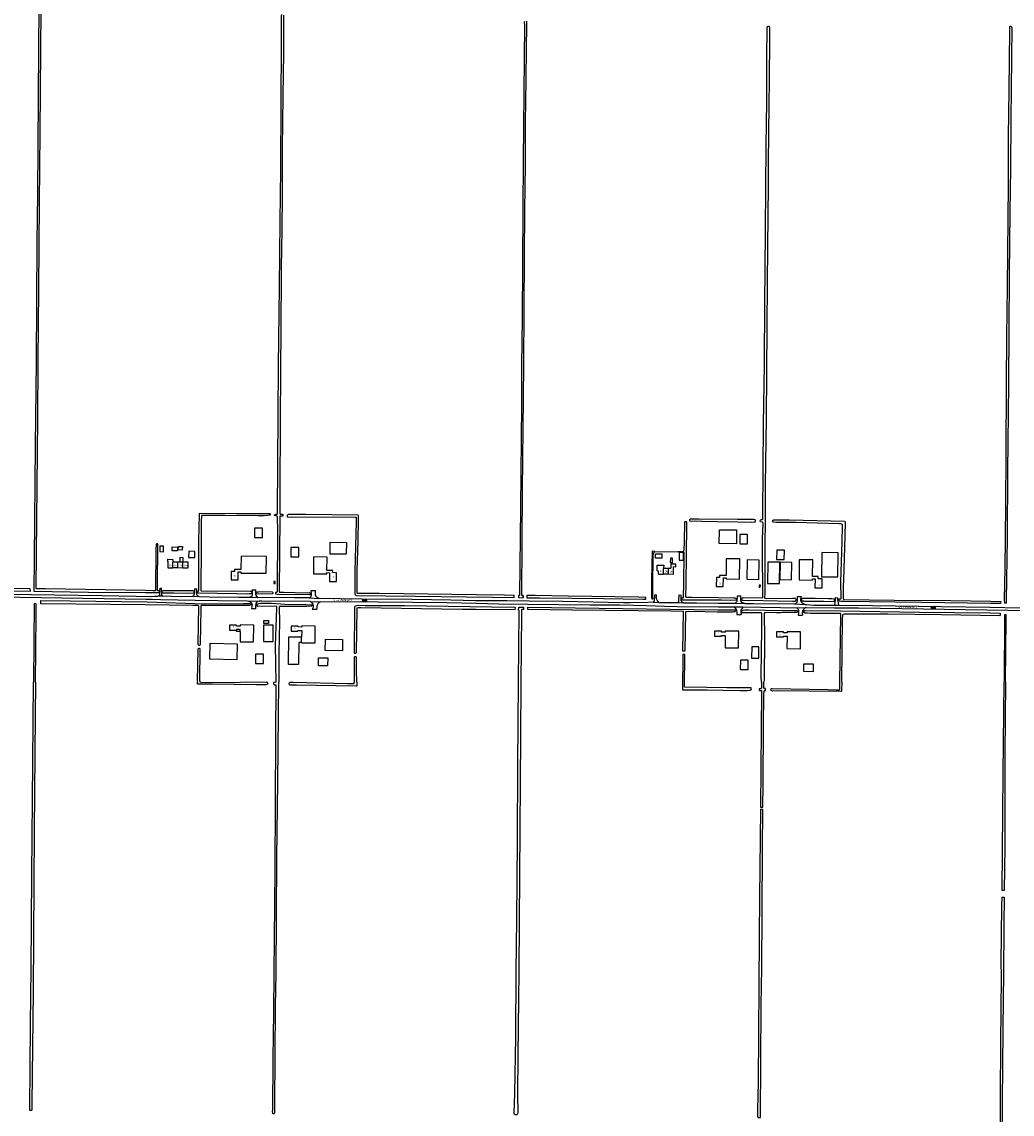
# Model space of a CAD drawing. Extents: x 168875 to 176000, y 513888 to 528000.
# Tile 36 of 106: x 170493 to 171800, y 522430 to 523872. Entities that reach past the tile are written whole.
import ezdxf

# ---------------------------------------------------------------- set-up
doc = ezdxf.new("R2010")
doc.units = 0
doc.header["$MEASUREMENT"] = 0
doc.linetypes.add('HIDDEN', pattern=[0.8, 0.5, -0.3])
doc.layers.get('0').update_dxf_attribs({"linetype": 'CONTINUOUS'})
for name, color, linetype in [('BIJGEBOUW', 12, 'CONTINUOUS'), ('DAKRAND', 10, 'CONTINUOUS'), ('HOOFDGEBOUW', 1, 'CONTINUOUS'), ('HUISNUMMER', 7, 'CONTINUOUS'), ('INSTEEK_SLOOT', 72, 'CONTINUOUS'), ('KANT_VERHARDING', 252, 'CONTINUOUS'), ('OVERIGOPSTAL', 12, 'CONTINUOUS'), ('SEMANTIEK', 140, 'CONTINUOUS'), ('SLOOT_GREPPEL', 140, 'CONTINUOUS'), ('sluitlijn_verharding', 7, 'CONTINUOUS'), ('STRAATNAAM', 7, 'CONTINUOUS'), ('TUSSENMUUR', 12, 'HIDDEN')]:
    doc.layers.add(name, color=color, linetype=linetype)
doc.styles.add('ISOCP', font='ISOCP.shx', dxfattribs={"height": 1.8})

# ---------------------------------------------------------------- blocks, each defined once
blk = doc.blocks.new('S014')
at = {"color": 0}
for p, q in [((0, -0.8), (4.2, 1.7)), ((0, 0.6), (1.8, 1.7)), ((5.1, -1.5), (0, 1.4)), ((2.6, -1.5), (0, 0)), ((1.1, -1.5), (6.1, 1.4)), ((6.1, -0.8), (1.9, 1.7)), ((3.5, -1.5), (6.1, 0)), ((6.1, 0.7), (4.4, 1.7))]:
    blk.add_line(p, q, dxfattribs=at)

msp = doc.modelspace()

# ---------------------------------------------------------------- linework, layer by layer
at = {"layer": 'BIJGEBOUW'}
for points in [[(171412.94, 523183.103), (171413.147, 523201.342), (171435.995, 523201.083), (171435.788, 523182.844), (171412.94, 523183.103)], [(170674.768, 523172.485), (170679.798, 523172.427), (170679.879, 523179.476), (170674.85, 523179.534), (170674.768, 523172.485)], [(170691.21, 523173.667), (170691.35, 523178.715), (170698.387, 523178.52), (170698.247, 523173.472), (170691.21, 523173.667)], [(170712.864, 523164.778), (170720.964, 523164.691), (170721.05, 523172.801), (170712.951, 523172.887), (170712.864, 523164.778)], [(171359.982, 523161.297), (171365.801, 523161.213), (171365.947, 523171.312), (171360.128, 523171.396), (171359.982, 523161.297)], [(171455.763, 523031.76), (171465.062, 523031.678), (171465.195, 523046.777), (171455.896, 523046.859), (171455.763, 523031.76)]]:
    msp.add_lwpolyline(points, dxfattribs=at)
at = {"layer": 'DAKRAND'}
for points in [[(170810.4, 523203.4), (170799.8, 523203.4), (170799.8, 523191.3), (170810.4, 523191.3), (170810.4, 523203.4)], [(171450.5, 523195), (171440, 523195), (171440, 523182.6), (171450.5, 523182.6), (171450.5, 523195)], [(170699.2, 523174.8), (170699.2, 523175.3), (170699.4, 523179.3), (170704.6, 523179.1), (170704.4, 523174.6), (170699.2, 523174.8)], [(170858.1, 523178), (170847.6, 523178), (170847.6, 523165.7), (170858.1, 523165.7), (170858.1, 523178)], [(171337.2, 523169.4), (171337.1, 523163.9), (171328.7, 523164), (171328.7, 523169.5), (171337.2, 523169.4)], [(171499, 523174.2), (171488.8, 523174.2), (171488.7, 523162.1), (171498.9, 523162), (171499, 523174.2)], [(171569.9, 523170.9), (171548.2, 523171.2), (171547.8, 523139.3), (171569.5, 523139), (171569.9, 523170.9)], [(170701.595, 523159.013), (170701.7, 523165), (170705.4, 523164.9), (170705.296, 523158.957)], [(171465.5, 523161.4), (171449.7, 523161.5), (171449.5, 523136), (171465.3, 523135.8), (171465.5, 523161.4)], [(171508.7, 523158.3), (171493.2, 523158.5), (171493, 523135.5), (171508.4, 523135.3), (171508.7, 523158.3)], [(170818.2, 523081.4), (170818.1, 523077.6), (170812, 523077.5), (170812, 523081.4), (170818.2, 523081.4)], [(170780.904, 523067.2), (170775.9, 523067.2), (170775.916, 523068.772)], [(170824.6, 523075.3), (170811.8, 523075.5), (170811.5, 523053.9), (170824.3, 523053.7), (170824.6, 523075.3)], [(170861.907, 523052.5), (170858.3, 523052.5), (170858, 523023.5), (170844.6, 523023.6), (170845, 523060.2), (170858.4, 523060), (170862.006, 523060)], [(170916.1, 523056.7), (170915.9, 523041.5), (170893.1, 523041.8), (170893.4, 523057.1), (170916.1, 523056.7)], [(170776.9, 523051), (170776.5, 523029.8), (170740.7, 523030.4), (170741.1, 523051.6), (170776.9, 523051)], [(170811.5, 523037.2), (170800.9, 523037.2), (170800.9, 523025), (170811.5, 523025), (170811.5, 523037.2)], [(170896.4, 523032.1), (170896.3, 523021.8), (170884.1, 523021.9), (170884.2, 523032.2), (170896.4, 523032.1)], [(171451.3, 523029.1), (171440.9, 523029.2), (171440.8, 523017), (171451.2, 523016.9), (171451.3, 523029.1)], [(171537, 523024.4), (171536.9, 523013.9), (171524.6, 523014.1), (171524.7, 523024.6), (171537, 523024.4)]]:
    msp.add_lwpolyline(points, dxfattribs=at)
at = {"layer": 'HOOFDGEBOUW'}
for points in [[(170899.435, 523169.252), (170899.565, 523184.751), (170921.064, 523184.571), (170920.934, 523169.072), (170899.435, 523169.252)], [(170685.506, 523159.257), (170685.412, 523151.14), (170692.076, 523151.039)], [(170685.506, 523159.257), (170685.606, 523159.255), (170685.653, 523162.375), (170692.053, 523162.278), (170692.005, 523159.158), (170692.17, 523159.156)], [(170692.17, 523159.156), (170698.704, 523159.057)], [(170698.704, 523159.057), (170701.595, 523159.013)], [(170701.595, 523159.013), (170705.178, 523158.959)], [(170705.296, 523158.957), (170711.788, 523158.858), (170711.694, 523150.74), (170705.084, 523150.841)], [(170705.178, 523158.959), (170705.296, 523158.957)], [(170782.148, 523166.521), (170781.966, 523148.934), (170773.298, 523149.023), (170773.268, 523146.043), (170769.218, 523146.085), (170769.106, 523135.223), (170778.342, 523135.128), (170778.454, 523145.918), (170781.934, 523145.882), (170781.918, 523144.262)], [(170781.918, 523144.262), (170815.166, 523143.917), (170815.416, 523166.178), (170782.148, 523166.521)], [(170908.03, 523144.698), (170902.928, 523144.741), (170902.954, 523147.721), (170895.354, 523147.785), (170895.502, 523165.385), (170877.764, 523165.536), (170877.576, 523143.276), (170895.314, 523143.125), (170895.328, 523144.745), (170898.808, 523144.715), (170898.71, 523133.086), (170907.93, 523133.007), (170908.03, 523144.698)], [(171332.862, 523142.793), (171332.922, 523146.893), (171330.922, 523146.922), (171331.035, 523154.721), (171339.714, 523154.595), (171339.659, 523150.824)], [(171352.658, 523142.507), (171352.805, 523152.646), (171355.805, 523152.603), (171355.852, 523155.882), (171349.263, 523155.978), (171349.186, 523150.686)], [(171440.002, 523162.835), (171422.284, 523163.036), (171422.034, 523141.029), (171413.334, 523141.127), (171413.3, 523138.158), (171409.262, 523138.204), (171409.13, 523126.522), (171418.4, 523126.417), (171418.53, 523138.025), (171422, 523137.986), (171421.982, 523136.366), (171439.7, 523136.165), (171440.002, 523162.835)], [(171476.596, 523130.577), (171492.485, 523130.353), (171492.881, 523158.44), (171476.992, 523158.664), (171476.596, 523130.577)], [(171548.776, 523136.48), (171543.676, 523136.537), (171543.71, 523139.517), (171536.05, 523139.603), (171536.3, 523161.58), (171518.562, 523161.78), (171518.26, 523135.12), (171535.998, 523134.92), (171536.016, 523136.539), (171539.496, 523136.5), (171539.364, 523124.871), (171548.644, 523124.766), (171548.776, 523136.48)], [(170698.556, 523150.94), (170692.076, 523151.039)], [(170705.084, 523150.841), (170698.556, 523150.94)], [(171332.862, 523142.793), (171339.46, 523142.698)], [(171346.059, 523142.602), (171339.46, 523142.698)], [(171339.659, 523150.824), (171346.178, 523150.73)], [(171352.658, 523142.507), (171346.059, 523142.602)], [(171346.178, 523150.73), (171349.186, 523150.686)], [(170826.9, 523133.075), (170825.3, 523133.075), (170825.3, 523130.525), (170826.9, 523130.525), (170826.9, 523133.075)], [(171467.356, 523128.166), (171465.758, 523128.272), (171465.546, 523125.734), (171467.144, 523125.628), (171467.356, 523128.166)], [(170780.904, 523067.2), (170780.782, 523053.448), (170798.522, 523053.252), (170798.72, 523075.552), (170780.98, 523075.748), (170780.966, 523074.198), (170775.966, 523074.253), (170775.976, 523075.394), (170766.856, 523075.495), (170766.798, 523068.873), (170775.916, 523068.772)], [(170780.904, 523067.2), (170780.926, 523069.648), (170775.924, 523069.703), (170775.916, 523068.772)], [(170861.907, 523052.5), (170861.904, 523052.278), (170879.654, 523052.083), (170879.948, 523074.322), (170862.196, 523074.518), (170862.176, 523072.968), (170857.196, 523073.023), (170857.212, 523074.153), (170848.13, 523074.253), (170848.044, 523067.681), (170857.124, 523067.581), (170857.136, 523068.501), (170862.118, 523068.446), (170862.006, 523060)], [(171438.758, 523067.631), (171421.028, 523067.729), (171421.014, 523066.179), (171416.014, 523066.206), (171416.024, 523067.336), (171406.904, 523067.386), (171406.846, 523060.806), (171415.966, 523060.756), (171415.974, 523061.695), (171420.974, 523061.668), (171420.832, 523045.469), (171438.562, 523045.371), (171438.758, 523067.631)], [(171520.418, 523066.483), (171502.678, 523066.777), (171502.658, 523065.227), (171497.658, 523065.31), (171497.672, 523066.44), (171488.542, 523066.591), (171488.456, 523059.999), (171497.586, 523059.848), (171497.598, 523060.787), (171502.598, 523060.704), (171502.384, 523044.517), (171520.124, 523044.223), (171520.418, 523066.483)], [(170861.907, 523052.5), (170862.006, 523060)]]:
    msp.add_lwpolyline(points, dxfattribs=at)
at = {"layer": 'INSTEEK_SLOOT'}
for points in [[(170508.545, 523120.378), (170580.6, 523119.2), (170655.9, 523118.4), (170666.5, 523118.5), (170671.9, 523118.4), (170674.5, 523118.5), (170674.7, 523119.2), (170674.6, 523120.3), (170674.2, 523120.8), (170673.6, 523120.9), (170672.3, 523120.9), (170671.6, 523121.1), (170671.8, 523131.2), (170672.4, 523177.3), (170672.4, 523182.6), (170670.9, 523182.6), (170669.9, 523182.4), (170669.9, 523181.1), (170669.6, 523176.1), (170669.3, 523121.4), (170668.9, 523120.9), (170665.5, 523120.9), (170655.9, 523121.2), (170602.9, 523122.1), (170523.6, 523123.3), (170512.3, 523123.4), (170511.9, 523123.9), (170511.8, 523124.5), (170511.9, 523125), (170514, 523348.1), (170514.4, 523423.8), (170515.1, 523519), (170516.1, 523632.8), (170517.1, 523725.6), (170518.3, 523889.5)], [(170515.1, 523890.6), (170515, 523836.6), (170513.8, 523707.3)], [(170829.7, 523219.5), (170829, 523219.7), (170827.6, 523219.7), (170826.9, 523220), (170826.4, 523220.1), (170826.3, 523220.4), (170826.3, 523221), (170827.2, 523221.7), (170828.1, 523221.9), (170829.6, 523221.9), (170830.1, 523222.6), (170830.2, 523223.5), (170831.6, 523417.7), (170833, 523522.1), (170833.6, 523608), (170834.4, 523677), (170835.1, 523767.5), (170835.5, 523839.1), (170835.6, 523876.7), (170835.5, 523877.6), (170835.5, 523880), (170835.7, 523881), (170836.1, 523881.6)], [(170838.2, 523880.6), (170838.1, 523868.9), (170838, 523830.9), (170837.1, 523774), (170836.2, 523704.6), (170836.1, 523642.9), (170835.9, 523597.3), (170835.2, 523546.8), (170834.5, 523459.9), (170834.3, 523418.2), (170833.2, 523257.9), (170833.1, 523226.9), (170833.2, 523222.6), (170833.8, 523222.1), (170834.5, 523222), (170836.4, 523222), (170837, 523221.4), (170837.1, 523219.4), (170835.9, 523219.2), (170833.1, 523219.1), (170833.2, 523217.9), (170832.3, 523120.2), (170832.8, 523119), (170833.6, 523118.8), (170837.9, 523118.9), (170869.4, 523118.3), (170872.2, 523118.4), (170873, 523118.2), (170873.2, 523117.6), (170873.3, 523116.9), (170873.2, 523116.1), (170872.7, 523115.6), (170872.1, 523115.4), (170829.7, 523116.1), (170828.3, 523116.2), (170828, 523116.7), (170827.9, 523117.4), (170828.1, 523119.2), (170829, 523119.2), (170830, 523119.6), (170830.5, 523201.6), (170830.2, 523216.8), (170830.3, 523218.4), (170829.7, 523219.5)], [(171155.9, 523872.3), (171155.8, 523871), (171155.9, 523867.5), (171154.2, 523688.6), (171154, 523624.3), (171153.4, 523552.5), (171152.9, 523480.2), (171152.1, 523418.2), (171151.9, 523366.2), (171150.9, 523229.8), (171149.5, 523115), (171149.3, 523114.5), (171148.7, 523114.4), (171148.104, 523114.419)], [(171154.149, 523114.5), (171154.431, 523111.722), (171154.1, 523114.5), (171153.1, 523114.7), (171152.5, 523115.2), (171152.4, 523115.8), (171153.4, 523253.1), (171154.7, 523375.3), (171155, 523419.3), (171155.7, 523492.3), (171156.1, 523562), (171156.7, 523622.1), (171157.2, 523684.4), (171157.5, 523738.8), (171158.4, 523795.2), (171158.6, 523837.4), (171159, 523866), (171159, 523872.5)], [(171475, 523707.5), (171475.8, 523766.7), (171476, 523827.4), (171476.4, 523859.7), (171476.2, 523861.6), (171476.2, 523864), (171476.5, 523865.3), (171476.9, 523865.7), (171477.6, 523866), (171478.3, 523866), (171478.9, 523865.5), (171479.1, 523865.2), (171479.4, 523864.2), (171479.5, 523863.5), (171479.5, 523862), (171479.3, 523860.8), (171479.3, 523849.2), (171478.7, 523794.3), (171478.5, 523762.5), (171477.5, 523685.6), (171477.4, 523656.1), (171476.8, 523574.4), (171476.2, 523526.5), (171476, 523469.6), (171474.8, 523347.7), (171473.8, 523261), (171473.8, 523225), (171473.3, 523170), (171473.2, 523117.9), (171472.6, 523110.9), (171474.9, 523110.8), (171509.5, 523111), (171511.5, 523111), (171513.2, 523110.9), (171513.8, 523110.6), (171514, 523109.9), (171514, 523109), (171513.9, 523108.3), (171513.6, 523107.2), (171513, 523106.8), (171512.2, 523106.6), (171509.8, 523106.6), (171470.4, 523107.5), (171444.7, 523107.8), (171443.6, 523107.9), (171442.9, 523108.3), (171442.8, 523108.9), (171442.8, 523110.1), (171443, 523110.8), (171443.4, 523111.3)], [(171791.71, 523108.566), (171791.552, 523104.472), (171789.652, 523104.472), (171789.421, 523108.931), (171790.2, 523150.3), (171791, 523234), (171791.4, 523300.7), (171792.1, 523393.6), (171792.7, 523456.5), (171793.2, 523521.6), (171794.5, 523656.9), (171794.9, 523719.8), (171795.5, 523781.8), (171796.5, 523859.8), (171796.3, 523864.7), (171796.6, 523865.5), (171797.1, 523865.8), (171797.8, 523865.8), (171798.1, 523865.7), (171798.6, 523865.2), (171798.8, 523864.8), (171798.9, 523864.3), (171797.8, 523742.6), (171797.3, 523678.2), (171796.5, 523621.4), (171795.7, 523538.4), (171794.6, 523393.5), (171793.5, 523278.1), (171792.8, 523190.2), (171791.71, 523108.566)], [(170513.8, 523707.3), (170513.4, 523644.5), (170512.8, 523581.1), (170511.7, 523423.6), (170510.4, 523312.3), (170509.2, 523163.2), (170508.545, 523120.378)], [(171443.4, 523111.3), (171444.2, 523111.7), (171444.9, 523111.9), (171470, 523111.6), (171470.5, 523112.1), (171470.6, 523112.7), (171470.5, 523115.3), (171470, 523174.9), (171470.1, 523189.3), (171470.8, 523209.1), (171470.7, 523210.9), (171470.3, 523211.3), (171467.6, 523212), (171467.2, 523212.5), (171467.1, 523213.2), (171467.3, 523213.9), (171467.8, 523214.7), (171468.3, 523214.8), (171470.2, 523214.8), (171470.5, 523215.3), (171470.4, 523221.2), (171471.5, 523340.8), (171472.6, 523418.8), (171473.3, 523503.1), (171473.4, 523543.2), (171475, 523707.5)], [(170724.3, 523118.1), (170724.3, 523118.8), (170724.4, 523119.4), (170725.7, 523120), (170726.1, 523120.6), (170726.2, 523121.8), (170726.2, 523136.5), (170726.4, 523177.3), (170726.3, 523186.6), (170727.3, 523222), (170727.2, 523222.5), (170727.4, 523223), (170728.1, 523223.3), (170776.4, 523223), (170813.5, 523222.6), (170820, 523222.7), (170820.6, 523222.3), (170820.5, 523221), (170820.1, 523220.6), (170819.3, 523220.4), (170817.3, 523220.3), (170812.4, 523219.8), (170804.6, 523219.6), (170760.5, 523220.2), (170744.7, 523220.2), (170730.1, 523220), (170729.7, 523219.2), (170729.8, 523217.9), (170729.5, 523214.5), (170729.5, 523176.7), (170728.9, 523124.2), (170729, 523121.7), (170729.2, 523121.2), (170729.6, 523120.7), (170794.1, 523120.3), (170795.8, 523120.1), (170796.1, 523119.4), (170796.1, 523118), (170795.5, 523117.2), (170794.5, 523116.9), (170792.9, 523116.6), (170790.6, 523116.4), (170776.3, 523116.6), (170725.3, 523117.6), (170724.3, 523118.1)], [(171142.393, 523111.953), (171142.335, 523114.6), (171129.6, 523115), (171092.1, 523115.3), (170964.5, 523117.2), (170938.3, 523117.1), (170935.8, 523117.4), (170935.2, 523117.6), (170935.1, 523118.4), (170935.4, 523147.6), (170936.8, 523186.2), (170937, 523215.5), (170937.1, 523219.9), (170936.5, 523220.7), (170867.4, 523221.7), (170849, 523221.7), (170844.4, 523221.6), (170843.6, 523221.2), (170843, 523220.3), (170842.9, 523219.3), (170843, 523218.6), (170843.4, 523218.3), (170844.9, 523218.1), (170848.1, 523218.2), (170932.5, 523218.1), (170933.9, 523217.8), (170934, 523217.3), (170934, 523211.9), (170932.3, 523146.8), (170932.3, 523124.7), (170932.4, 523116.3), (170932.6, 523115.5), (170933.3, 523115), (170934, 523114.8), (171012.4, 523113.9), (171113.9, 523112.5), (171142.393, 523111.953)], [(171365.075, 523172.6), (171365, 523172.8), (171366, 523173.1), (171366.5, 523173.9), (171366.7, 523174.9), (171367.2, 523185.1), (171367.5, 523211.1), (171367.6, 523211.8), (171368.1, 523212.4), (171369, 523212.4), (171369.6, 523212), (171369.7, 523211.6), (171369.9, 523207.5), (171368.9, 523129.7), (171368.6, 523113.2), (171368.9, 523112.6), (171376.9, 523112.6), (171411.7, 523112), (171431.8, 523111.4), (171433.5, 523111.5), (171434.4, 523111.2), (171435.2, 523110.4), (171435.3, 523109.9), (171435.3, 523109.2), (171435.2, 523108.7), (171434.7, 523108.3), (171428.3, 523108.2), (171416.1, 523108.4), (171385.5, 523108.4), (171364.8, 523108.5), (171364.1, 523108.8), (171363.7, 523109.8), (171363.7, 523110.4), (171363.6, 523110.9), (171363.8, 523111.4), (171364.2, 523111.5), (171366, 523111.5), (171365.9, 523114), (171366.4, 523129.2), (171366.9, 523171.3), (171366.7, 523171.6), (171366.3, 523171.8), (171365.3, 523172), (171365.075, 523172.6)], [(171461, 523213.8), (171460.5, 523214.3), (171458.6, 523214.7), (171437.1, 523214.7), (171386.1, 523215.4), (171374.7, 523215.3), (171374.1, 523214.9), (171373.8, 523214.5), (171373.8, 523213.7), (171374, 523213.2), (171374.4, 523212.9), (171381.9, 523213), (171390, 523212.6), (171410.4, 523212.4), (171437.4, 523212), (171455.3, 523211.5), (171459.6, 523211.6), (171460.5, 523211.9), (171461, 523212.7), (171461, 523213.8)], [(171784.174, 523103.995), (171771, 523104.2), (171679.9, 523105.2), (171610.7, 523106.1), (171577.2, 523106.8), (171574.3, 523106.8), (171572.6, 523106.9), (171571.5, 523107.2), (171571.1, 523107.5), (171570.8, 523108.3), (171570.8, 523109.1), (171571, 523109.6), (171571.4, 523110), (171572.6, 523110.2), (171573.2, 523110.1), (171573.7, 523110.3), (171573.8, 523111.3), (171573.4, 523132), (171575.3, 523185.2), (171575.8, 523206.2), (171575.6, 523207.9), (171574.8, 523208.7), (171573.9, 523209), (171571.1, 523209.2), (171513.9, 523210.8), (171495.6, 523210.8), (171488.7, 523210.9), (171484.2, 523211.3), (171483.7, 523211.8), (171483.6, 523212.4), (171483.6, 523213.1), (171483.9, 523213.9), (171484.4, 523214.2), (171484.8, 523214.3), (171505.2, 523214.5), (171578.9, 523212.6), (171579.2, 523212), (171578.9, 523192.8), (171577.1, 523135.2), (171576.6, 523126.7), (171576.4, 523117.7), (171576.7, 523110.6), (171576.9, 523109.8), (171577.1, 523109.4), (171578.5, 523109.3), (171643.9, 523108.4), (171718.2, 523107.9), (171771.5, 523107.1), (171784.394, 523106.575), (171784.174, 523103.995)], [(171327.5, 523172.3), (171327.5, 523173), (171326.9, 523172.8), (171324.6, 523173), (171324.3, 523172.5), (171323.8, 523135.6), (171323.8, 523112.5), (171323.7, 523112.1), (171324.044, 523110.124)], [(171324.044, 523110.124), (171324.6, 523110.2), (171325.4, 523110.4), (171325.8, 523110.8), (171325.8, 523111.7), (171325.3, 523112.2), (171325.6, 523126.5), (171325.8, 523166.9), (171325.9, 523168.7), (171326.1, 523169.8), (171326.5, 523170.9), (171327, 523171.7), (171327.5, 523171.9), (171327.5, 523172.3)], [(170504.157, 523120.438), (170504.002, 523123.342), (170402.6, 523124.3)], [(170380.1, 523122), (170504.157, 523120.438)], [(170720.2, 523119.2), (170720.1, 523119.7), (170719.6, 523120.4), (170718.8, 523120.6), (170713.2, 523120.7), (170693, 523120.8), (170683.2, 523120.6), (170679.5, 523120.7), (170678.4, 523120.8), (170677.7, 523120.5), (170677.5, 523119.5), (170677.5, 523118.6), (170677.9, 523118.1), (170682, 523118.1), (170693.2, 523117.9), (170711.3, 523117.8), (170719.7, 523117.9), (170720.1, 523118.4), (170720.2, 523119.2)], [(170824, 523117.7), (170823.8, 523117.2), (170823.3, 523116.6), (170803.3, 523116.5), (170802.9, 523116.7), (170802.6, 523117.3), (170802.5, 523117.7), (170802.7, 523119.1), (170803.3, 523119.5), (170805, 523119.6), (170810.8, 523119.7), (170823.1, 523119.3), (170823.6, 523118.8), (170824, 523117.7)], [(171148.104, 523114.419), (171147.934, 523111.847), (171154.431, 523111.722)], [(171159.18, 523114.468), (171159.18, 523111.631), (171176.4, 523111.3), (171260.5, 523110.5), (171312, 523109.7), (171316.37, 523109.784)], [(171316.37, 523109.784), (171316.308, 523112.144), (171306.9, 523112.2), (171213.7, 523113.9), (171170.2, 523114.4), (171159.18, 523114.468)], [(171565.1, 523109.1), (171564.7, 523109.7), (171561.5, 523110), (171557.3, 523110.2), (171539.8, 523110.5), (171531.5, 523110.5), (171523.6, 523110.6), (171522.3, 523110.5), (171521.6, 523109.9), (171521.5, 523109.2), (171521.6, 523108.6), (171522.4, 523107.6), (171524.8, 523107.4), (171525.8, 523107.2), (171551.2, 523107), (171564.4, 523106.8), (171565, 523107.1), (171565.1, 523107.8), (171565.1, 523109.1)], [(170510.8, 523000), (170511.5, 523088.1), (170511.8, 523098.4), (170511.8, 523103.775), (170509.119, 523103.998), (170508.2, 523000)], [(170517.8, 523103.574), (170517.8, 523108.166), (170556.5, 523107.7), (170658, 523106.1), (170733.2, 523103.8), (170785.2, 523104.1), (170793.7, 523103.9), (170794.9, 523103.7), (170795.1, 523102.6), (170794.8, 523102.1), (170793.2, 523101.6), (170789.6, 523101.3), (170777.7, 523101.2), (170731.9, 523101.3), (170730.2, 523101.4), (170729.6, 523101.2), (170729, 523100.4), (170729, 523096.8), (170728.3, 523050.7), (170728.2, 523049.6), (170727.8, 523048.8), (170726.7, 523048.7), (170725.9, 523049), (170725.5, 523050.4), (170726.2, 523100.3), (170726.1, 523100.9), (170725.2, 523101.2), (170723.9, 523101.2), (170718.5, 523101.5), (170656.1, 523102.3), (170517.8, 523103.574)], [(170828.4, 523000), (170828.6, 523001), (170827.6, 523048.8), (170829.2, 523098), (170829.3, 523099.2), (170829.2, 523100), (170828.8, 523100.2), (170826.2, 523100.3), (170804, 523100.2), (170803.3, 523100.5), (170803.1, 523101.4), (170803.1, 523101.9), (170803.5, 523102.8), (170804, 523103.5), (170805.6, 523104), (170808.2, 523104.3), (170822.1, 523104.4), (170840, 523103.1), (170867.7, 523102.8), (170874, 523102.4), (170875, 523102.4), (170875.7, 523102.1), (170876.1, 523101.6), (170876.1, 523101.2), (170875.2, 523100.5), (170868.7, 523100.2), (170847.9, 523100.2), (170833.5, 523100.1), (170832.7, 523099.9), (170832.5, 523099.5), (170832.3, 523098.5), (170832.6, 523080.2), (170832, 523038), (170831.8, 523000)], [(171143.411, 523095.552), (171091.7, 523096.2), (171073.6, 523096.3), (170940, 523098.2), (170936.3, 523098.2), (170934.7, 523097.8), (170933.9, 523038.8), (170933.4, 523038), (170932.7, 523038), (170932, 523038.2), (170931.9, 523038.6), (170931.8, 523040), (170932.4, 523095.3), (170932.3, 523097.1), (170932.3, 523099), (170932.4, 523099.7), (170932.8, 523100.3), (170933.3, 523100.8), (170934.9, 523101.6), (170937.2, 523101.8), (170945.8, 523101.5), (170998.2, 523101.2), (171112.5, 523099.8), (171143.58, 523099.363), (171143.411, 523095.552)], [(171148.3, 523000), (171149.2, 523093.3), (171149.2, 523095), (171148.6, 523095.4), (171148.196, 523095.44), (171148.72, 523099.291)], [(171148.72, 523099.291), (171154.828, 523099.205)], [(171154.828, 523099.205), (171154.603, 523095.97), (171152.4, 523096), (171152.1, 523095.6), (171152, 523094.6), (171152.1, 523089.8), (171151.4, 523000)], [(171160.537, 523099.125), (171411.3, 523095.6), (171433.2, 523095.5), (171434, 523095.2), (171434.4, 523094.8), (171434.5, 523094.2), (171434.2, 523093.5), (171433.4, 523093), (171432.2, 523093), (171430.7, 523092.8), (171427.8, 523092.6), (171410.4, 523092.8), (171394.6, 523093.1), (171372.1, 523093.3), (171368.685, 523093.202), (171367.793, 523041.079), (171365.166, 523041.109), (171365.93, 523093.492), (171349.1, 523093.8), (171219.6, 523095.1), (171160.598, 523095.89), (171160.537, 523099.125)], [(171468.7, 523000), (171468.5, 523007.7), (171469.2, 523071.3), (171469.3, 523089.3), (171469.3, 523090.7), (171469.2, 523091.4), (171468.5, 523091.6), (171443.9, 523091.9), (171443.3, 523092.1), (171442.9, 523092.7), (171442.9, 523093.6), (171443, 523094.3), (171443.8, 523095.1), (171445.1, 523095.4), (171446.8, 523095.6), (171451.8, 523095.5), (171474.1, 523095.4), (171495.9, 523094.8), (171514.6, 523095), (171515.9, 523094.8), (171516.2, 523094.3), (171516.4, 523093.5), (171516.4, 523093.1), (171515.9, 523092.5), (171515.2, 523092.3), (171512.2, 523092.3), (171493.8, 523091.8), (171488.1, 523091.8), (171473, 523092), (171472.4, 523090.8), (171472.6, 523058.5), (171472.1, 523003.9), (171472, 523000)], [(171572.3, 523000), (171573.6, 523088.8), (171573.4, 523090.1), (171572.9, 523090.7), (171571.6, 523090.8), (171533.3, 523090.7), (171529.2, 523091.1), (171527.1, 523091.1), (171525.9, 523091.3), (171524.6, 523092.3), (171524.7, 523093), (171525, 523093.6), (171525.7, 523094.3), (171526.2, 523094.6), (171573, 523094.2), (171677.1, 523092.4), (171770.7, 523091.5), (171783.882, 523091.205), (171783.888, 523088.333)], [(171574.7, 523000), (171575.8, 523083.4), (171576.2, 523088.8), (171576.6, 523089.8), (171576.9, 523090.1), (171578.3, 523090.5), (171589.6, 523090.6), (171635.5, 523090.3), (171706.3, 523089.6), (171783.1, 523088.4), (171783.888, 523088.333)], [(171791.6, 523085.5), (171791.406, 523089.047), (171789.214, 523089.121), (171789.197, 523085.099), (171788.8, 523000)], [(171790.9, 523000), (171791.7, 523083.9), (171791.6, 523085.5), (171791.612, 523085.595)], [(170728.8, 523000), (170727.9, 523000.2), (170727.7, 523002.6), (170728, 523043.2), (170727.9, 523044.1), (170727.3, 523044.5), (170726.4, 523044.6), (170725.6, 523044.4), (170725.2, 523043.8), (170724.3, 523001.9), (170724.4, 523000)], [(170935, 523000), (170934.6, 523015.6), (170934.4, 523030.3), (170934.3, 523032.5), (170934.1, 523033.5), (170933.3, 523033.7), (170931.9, 523033.7), (170931.5, 523033.4), (170931.3, 523032.9), (170931.4, 523032), (170931.4, 523000)], [(171366.979, 522993.458), (171367.718, 523036.68), (171365.102, 523036.71), (171364.423, 522990.215)], [(170510.8, 523000), (170510.5, 522955.6), (170509.1, 522804), (170507.6, 522591.9), (170506.1, 522444.4), (170505.9, 522435.8), (170505.8, 522435.3), (170505.5, 522435.1), (170505, 522435), (170503.7, 522435), (170503.5, 522435.2), (170503.3, 522435.8), (170503.4, 522439.9), (170503.9, 522489.9), (170504.2, 522549.4), (170504.9, 522621.4), (170505.8, 522745.8), (170507.3, 522894.7), (170508.2, 523000)], [(170816.6, 523000), (170817, 522999.1), (170817, 522998.2), (170816.8, 522997.4), (170816, 522997), (170814.7, 522996.8), (170802.2, 522996.5), (170744, 522997.5), (170725.1, 522997.7), (170724.4, 522997.9), (170724.4, 523000)], [(170728.8, 523000), (170775.1, 522999.9), (170781.3, 523000)], [(170781.3, 523000), (170815.3, 523000.7), (170816.6, 523000)], [(170828.4, 523000), (170824.9, 522999.9), (170824.8, 522999.7), (170824.9, 522999), (170824.9, 522998.1), (170825.1, 522997.4), (170825.7, 522997), (170826.2, 522996.8), (170827.3, 522996.9), (170828, 522996.5), (170827.5, 522929.1), (170826.5, 522753), (170825.2, 522615.9), (170824.8, 522564.5), (170824, 522503.1), (170823.4, 522435), (170823.3, 522433.5), (170823.5, 522431.6), (170823.8, 522431.1), (170824.1, 522430.9), (170825.5, 522430.8), (170826.1, 522431.1), (170826.4, 522431.4), (170826.6, 522432.5), (170826.7, 522434.8), (170826.6, 522443.7), (170827.2, 522506.4), (170827.7, 522573.1), (170828.2, 522615.9), (170829.3, 522768.2), (170830.5, 522869.3), (170831.8, 523000)], [(170935, 523000), (170935, 522996.2), (170934.7, 522995.4), (170933.9, 522995), (170855, 522996.1), (170847, 522996.4), (170846, 522996.9), (170845.7, 522997.6), (170845.7, 522998.5), (170845.9, 522999.4), (170846.4, 523000.05)], [(170846.4, 523000.05), (170850.7, 523000)], [(170850.7, 523000), (170922.7, 522998.3), (170929.7, 522998.4), (170931.1, 522998.5), (170931.4, 522999), (170931.4, 523000)], [(171151.4, 523000), (171150.7, 522929.1), (171148.8, 522684.1), (171148.4, 522618.5), (171147.2, 522507.8), (171147, 522454.5), (171147.1, 522432.3), (171146.9, 522430.5), (171146.5, 522429.7), (171145.8, 522429.4), (171143.8, 522429.3), (171143.2, 522429.5), (171142.9, 522429.8), (171142.6, 522430.4), (171142.6, 522431.9), (171143.5, 522457.2), (171144.6, 522532.2), (171145.2, 522618.6), (171146.1, 522686.5), (171147, 522790.7), (171147.4, 522890.6), (171148.3, 523000)], [(171468.7, 523000), (171468.7, 522996.3), (171468.6, 522993.1), (171468.4, 522991.8), (171467.7, 522991.4), (171466.4, 522991.4), (171465.8, 522991.2), (171465.8, 522990.2), (171465.9, 522989.5), (171466.3, 522989.2), (171466.7, 522989.1), (171468.4, 522989), (171468.7, 522988.9), (171468.8, 522988.4), (171467.277, 522835.033), (171470.517, 522835.031)], [(171470.517, 522835.031), (171470.8, 522865.4), (171471.4, 522942.6), (171471.9, 522984.4), (171472.1, 522988.2), (171472.3, 522988.9), (171472.9, 522989.1), (171473.9, 522989.1), (171474.2, 522989.5), (171474.2, 522991), (171474, 522991.7), (171473.3, 522992), (171471.8, 522992.2), (171471.5, 522992.4), (171471.7, 522993.1), (171472, 523000)], [(171574.7, 523000), (171574.5, 522988.8), (171574.3, 522988.2), (171573.8, 522987.9), (171489.6, 522988.6), (171483.6, 522988.5), (171482.4, 522988.8), (171481.6, 522989.4), (171481.3, 522990.1), (171481.4, 522991.1), (171481.6, 522991.6), (171482.1, 522991.8), (171483, 522992), (171556.1, 522990.7), (171567.4, 522990.2), (171570.2, 522990.2), (171571.3, 522990.3), (171572.1, 522990.6), (171572.3, 522992.5), (171572.3, 523000)], [(171789.08, 522725.273), (171786.265, 522725.427), (171787.5, 522879.5), (171788.8, 523000)], [(171790.9, 523000), (171790, 522906.2), (171789.7, 522783), (171789.08, 522725.273)], [(171364.423, 522990.215), (171397.3, 522989.9), (171417.9, 522989.5), (171441, 522989.3), (171449.7, 522989.4), (171454, 522989.6), (171454.9, 522989.9), (171455.4, 522990.6), (171455.3, 522992.2), (171455, 522992.7), (171452, 522992.6), (171422.9, 522992.6), (171396.8, 522993.3), (171366.979, 522993.458)], [(171470.489, 522831.998), (171467.246, 522831.944), (171466.1, 522716.5), (171465.9, 522663.9), (171464.3, 522472.3), (171463.7, 522436), (171463.7, 522427.2), (171463.8, 522426.5), (171464, 522425.9), (171464.5, 522425.6), (171465.3, 522425.5), (171466.8, 522425.5), (171467.3, 522425.7), (171467.4, 522426.3), (171468.3, 522574.1), (171469, 522623), (171469.6, 522696.7), (171470, 522779.6), (171470.489, 522831.998)], [(171788.987, 522716.551), (171788.6, 522680.5), (171788.2, 522613.3), (171787.6, 522583.5), (171786.7, 522494.9), (171786.4, 522445.6), (171786.2, 522394.6), (171785.8, 522370.4), (171785.7, 522369.7), (171785.2, 522369.1), (171784.5, 522369), (171783.8, 522369.2), (171783.5, 522369.6), (171783.4, 522370.3), (171783.4, 522371.7), (171783.6, 522381), (171784.6, 522525), (171785, 522565.8), (171785.3, 522613.4), (171785.2, 522629.2), (171786.1, 522704.8), (171786.194, 522716.55), (171788.987, 522716.551)]]:
    msp.add_lwpolyline(points, dxfattribs=at)
at = {"layer": 'KANT_VERHARDING'}
for points in [[(170673.5, 523114.1), (170674.3, 523114.7), (170674.7, 523115.7), (170675.1, 523120.3), (170675.212, 523124.1)], [(170678.2, 523114.1), (170677.8, 523114.4), (170677.4, 523114.9), (170676.9, 523122), (170676.925, 523124.1)], [(170246.4, 523119.2), (170251.5, 523119.2), (170318.9, 523118.1), (170388.1, 523116.8), (170505.3, 523115.7), (170598.2, 523114.4), (170643.5, 523113.5), (170662.6, 523113.3), (170667.7, 523113.5), (170672.1, 523113.5), (170673, 523114), (170673.5, 523114.1)], [(170292.8, 523114.4), (170302.7, 523114.7), (170318.9, 523114.4), (170405.7, 523113.5), (170518, 523111.8), (170656.9, 523109.9), (170664.9, 523109.9), (170675.9, 523109.2), (170721.5, 523108.4), (170751.9, 523108.1), (170790.1, 523107.4)], [(170673.5, 523114.1), (170678.2, 523114.1)], [(170678.2, 523114.1), (170702.3, 523113.4), (170717.2, 523113.5)], [(170717.2, 523113.5), (170718.1, 523113.7), (170719.1, 523114.2), (170719.8, 523114.8), (170720.2, 523115.6), (170720.7, 523116.9), (170720.9, 523118.8), (170720.9, 523123.39)], [(170717.2, 523113.5), (170726.9, 523113.2)], [(170726.9, 523113.2), (170725.4, 523113.7), (170724.5, 523114.4), (170723.9, 523115.4), (170723.6, 523117.7), (170723.518, 523123.309)], [(170726.9, 523113.2), (170740.2, 523112.8), (170778.6, 523112.3), (170794.1, 523112.3)], [(170794.1, 523112.3), (170794.8, 523112.6), (170795.9, 523113.5), (170796.5, 523114.2), (170797, 523115.6), (170797.1, 523117.4), (170797.1, 523120.3), (170796.933, 523122.247)], [(170794.1, 523112.3), (170803.899, 523112.155)], [(170803.899, 523112.155), (170802.9, 523113.1), (170802.1, 523114.5), (170801.7, 523115.6), (170801.6, 523118.1), (170801.7, 523118.9), (170801.7, 523122.154)], [(170872.4, 523111.4), (170852.7, 523111.7), (170804.4, 523112.1), (170803.899, 523112.155)], [(170872.4, 523111.4), (170874.1, 523113), (170874.7, 523113.7), (170875.1, 523115), (170875.1, 523116.8), (170874.547, 523121.3)], [(170872.4, 523111.4), (170884.396, 523110.83)], [(170884.396, 523110.83), (170883, 523111.7), (170881.7, 523112.9), (170881, 523113.7), (170880.4, 523115.2), (170880.3, 523115.9), (170880.3, 523118.2), (170880.2, 523119.4), (170880.446, 523120.985)], [(171325.7, 523105.6), (171318.7, 523105.2), (171296, 523105), (171286.9, 523105), (171206.4, 523106.6), (171162.4, 523106.9), (171132.9, 523107.4), (171091.5, 523107.6), (171058.9, 523108.3), (171007.8, 523109.2), (170941.5, 523109.8), (170885.5, 523110.7), (170884.396, 523110.83)], [(171325.7, 523105.6), (171326.5, 523106.4), (171327.4, 523107.6), (171327.6, 523108.1), (171327.7, 523109.9), (171328, 523111.6), (171328.184, 523115.539)], [(171333.3, 523105.4), (171331.2, 523108.3), (171330.6, 523109.3), (171330.4, 523110.4), (171330.3, 523112.5), (171330.3, 523115.483)], [(171358.898, 523105.446), (171359.2, 523105.7), (171359.5, 523106.1), (171359.9, 523107.9), (171360.304, 523115.342)], [(171365.9, 523105.1), (171365, 523105.4), (171364.1, 523106.2), (171362.8, 523108), (171362.6, 523110.7), (171362.792, 523115.238)], [(171433.899, 523104.338), (171435.8, 523106.1), (171436.5, 523107.2), (171437.2, 523112.3), (171437.276, 523114.206)], [(171446.7, 523104), (171444.2, 523104.7), (171442.9, 523105.5), (171442, 523106.8), (171441.3, 523108.8), (171441.655, 523114.112)], [(171512.2, 523103.5), (171513.6, 523104.1), (171514.5, 523104.6), (171515.7, 523105.9), (171516, 523106.5), (171516.2, 523107.4), (171516.2, 523113.308)], [(171525.8, 523102.8), (171524.3, 523103.5), (171522.9, 523104.4), (171521.7, 523106.1), (171520.8, 523107.1), (171520.7, 523108.7), (171520.8, 523110.2), (171521.1, 523112.1), (171521.336, 523113.043)], [(171565.5, 523101.8), (171566.5, 523109.1), (171566.552, 523111.781)], [(171570.6, 523101.7), (171570.4, 523105.1), (171569.7, 523109), (171569.7, 523111.719)], [(170790.1, 523107.4), (170806.501, 523107.166)], [(170790.1, 523107.4), (170791.7, 523107.1), (170793.1, 523106.7), (170794.1, 523106.2), (170794.6, 523105.7), (170795.2, 523105.3), (170795.9, 523104.5), (170796.3, 523103.8), (170796.6, 523102.9), (170796.6, 523102), (170796.4, 523101.1), (170796.3, 523099.9), (170795.675, 523097.343)], [(170806.501, 523107.166), (170804.4, 523106.6), (170803.4, 523106.2), (170802.6, 523105.5), (170801.7, 523104.2), (170801.4, 523103.4), (170801.1, 523101.7), (170801.1, 523100.6), (170801.3, 523098.4), (170801.523, 523097.283)], [(170873.7, 523106.5), (170809.6, 523107.2), (170806.501, 523107.166)], [(170873.7, 523106.5), (170886.7, 523106.4)], [(170873.7, 523106.5), (170875.1, 523105.5), (170875.6, 523104.9), (170876.7, 523103), (170877, 523102.3), (170877.2, 523101.2), (170877.2, 523100.3), (170877, 523099.4), (170876.6, 523098.2), (170875.78, 523096.483)], [(170886.7, 523106.4), (170885.5, 523105.6), (170883.6, 523103.9), (170883.1, 523103.1), (170882.4, 523101.4), (170882.1, 523100.4), (170882, 523098.4), (170882.104, 523096.468)], [(170886.7, 523106.4), (170922.4, 523106.6), (170963, 523106.3), (171054.2, 523105.2), (171092.2, 523104.6), (171122.4, 523103.8), (171160.4, 523103.3), (171242.2, 523102.4), (171281.8, 523102.1), (171317.2, 523101.6), (171341, 523100.5), (171357.9, 523100.1), (171411.9, 523099.6), (171419.6, 523099.8), (171432.3, 523099.6)], [(171325.7, 523105.6), (171333.3, 523105.4)], [(171333.3, 523105.4), (171339.1, 523105.2), (171352.1, 523105.2), (171358.898, 523105.446)], [(171358.898, 523105.446), (171365.9, 523105.1)], [(171365.9, 523105.1), (171382.8, 523104.7), (171411.8, 523104.3), (171426.5, 523104.4), (171433.899, 523104.338)], [(171432.3, 523099.6), (171444.2, 523099.5)], [(171432.3, 523099.6), (171434.2, 523098), (171435.6, 523095.2), (171436.3, 523092.1), (171436.197, 523089.567)], [(171433.899, 523104.338), (171446.7, 523104)], [(171444.2, 523099.5), (171443.5, 523098), (171441.8, 523096.2), (171441.5, 523094.9), (171441.6, 523092.8), (171441.983, 523089.518)], [(171444.2, 523099.5), (171467.7, 523099), (171494, 523098.9), (171515.3, 523098.5)], [(171446.7, 523104), (171458, 523104.1), (171512.2, 523103.5)], [(171512.2, 523103.5), (171525.8, 523102.8)], [(171515.3, 523098.5), (171527.9, 523098.7)], [(171515.3, 523098.5), (171516.5, 523097.3), (171517.4, 523095.6), (171517.7, 523094.4), (171517.7, 523091.4), (171516.983, 523088.563)], [(171527.9, 523098.7), (171526.5, 523098.1), (171524, 523096.2), (171523, 523093.9), (171522.5, 523091.6), (171522.693, 523088.616)], [(171525.8, 523102.8), (171528.1, 523102.7), (171537.8, 523102), (171551.7, 523101.8), (171565.5, 523101.8)], [(171527.9, 523098.7), (171565.1, 523098.1), (171596.7, 523098.1), (171682.4, 523097.2), (171821.4, 523095), (171958.2, 523093.6), (171970.9, 523093.3), (171977.9, 523092.8), (171991.8, 523092.2), (172000, 523092.1)], [(171565.5, 523101.8), (171570.6, 523101.7)], [(171570.6, 523101.7), (171615.3, 523101.4), (171706.3, 523100.1), (171770.2, 523099.3), (171809.7, 523098.5), (171891.8, 523097.6), (171956.7, 523097.1), (171980.9, 523096.8)]]:
    msp.add_lwpolyline(points, dxfattribs=at)
at = {"layer": 'OVERIGOPSTAL'}
msp.add_lwpolyline([(171351.3, 523164), (171348.5, 523164), (171348.4, 523158.2), (171351.2, 523158.2), (171351.3, 523164)], dxfattribs=at)
at = {"layer": 'SLOOT_GREPPEL'}
msp.add_lwpolyline([(171327.5, 523172.3), (171358.4, 523172.6), (171365.075, 523172.6)], dxfattribs=at)
at = {"layer": 'sluitlijn_verharding'}
for points in [[(170675.212, 523124.1), (170676.925, 523124.1)], [(170720.9, 523123.39), (170723.518, 523123.309)], [(170796.933, 523122.247), (170801.7, 523122.154)], [(170874.547, 523121.3), (170880.446, 523120.985)], [(171328.184, 523115.539), (171330.3, 523115.483)], [(171360.304, 523115.342), (171362.792, 523115.238)], [(171437.276, 523114.206), (171441.655, 523114.112)], [(171516.2, 523113.308), (171521.336, 523113.043)], [(171566.552, 523111.781), (171569.7, 523111.719)], [(170795.675, 523097.343), (170801.523, 523097.283)], [(170875.78, 523096.483), (170882.104, 523096.468)], [(171436.197, 523089.567), (171441.983, 523089.518)], [(171516.983, 523088.563), (171522.693, 523088.616)]]:
    msp.add_lwpolyline(points, dxfattribs=at)
at = {"layer": 'TUSSENMUUR'}
for points in [[(170692.076, 523151.039), (170692.17, 523159.156)], [(170698.556, 523150.94), (170698.704, 523159.057)], [(170705.084, 523150.841), (170705.178, 523158.959)], [(171339.46, 523142.698), (171339.577, 523150.825), (171339.659, 523150.824)], [(171346.059, 523142.602), (171346.178, 523150.73)]]:
    msp.add_lwpolyline(points, dxfattribs=at)

# ---------------------------------------------------------------- block references
at = {"layer": 'SEMANTIEK', "rotation": 180}
for p in [(170947.95, 523107.95), (171698.197, 523098.688)]:
    msp.add_blockref('S014', p, dxfattribs=at)

# ---------------------------------------------------------------- texts
at = {"layer": 'HUISNUMMER', "style": 'ISOCP'}
for s, p in [('12d', (170686.671, 523152.877)), ('12c', (170693.014, 523152.901)), ('12b', (170699.697, 523152.894)), ('12a', (170706.183, 523152.872)), ('12', (170772.144, 523139.36)), ('10', (170901.6, 523137.888)), ('8c', (171334.921, 523145.36)), ('8b', (171341.399, 523145.176)), ('8a', (171347.954, 523145.123)), ('8', (171413.071, 523128.985)), ('6', (171543.296, 523127.475)), ('11', (170769.754, 523071.634)), ('9', (170852.118, 523070.283)), ('7', (171410.832, 523063.072)), ('5', (171492.496, 523061.76))]:
    msp.add_text(s, height=2.5, dxfattribs=at).set_placement(p)
at = {"layer": 'STRAATNAAM', "style": 'ISOCP'}
for rotation, p in [(0.323702, (170904.095, 523107.086)), (359.399641, (171649.583, 523098.1))]:
    msp.add_text('Steenbankpad', height=2.5, rotation=rotation, dxfattribs=at).set_placement(p)

doc.saveas('drawing.dxf')
